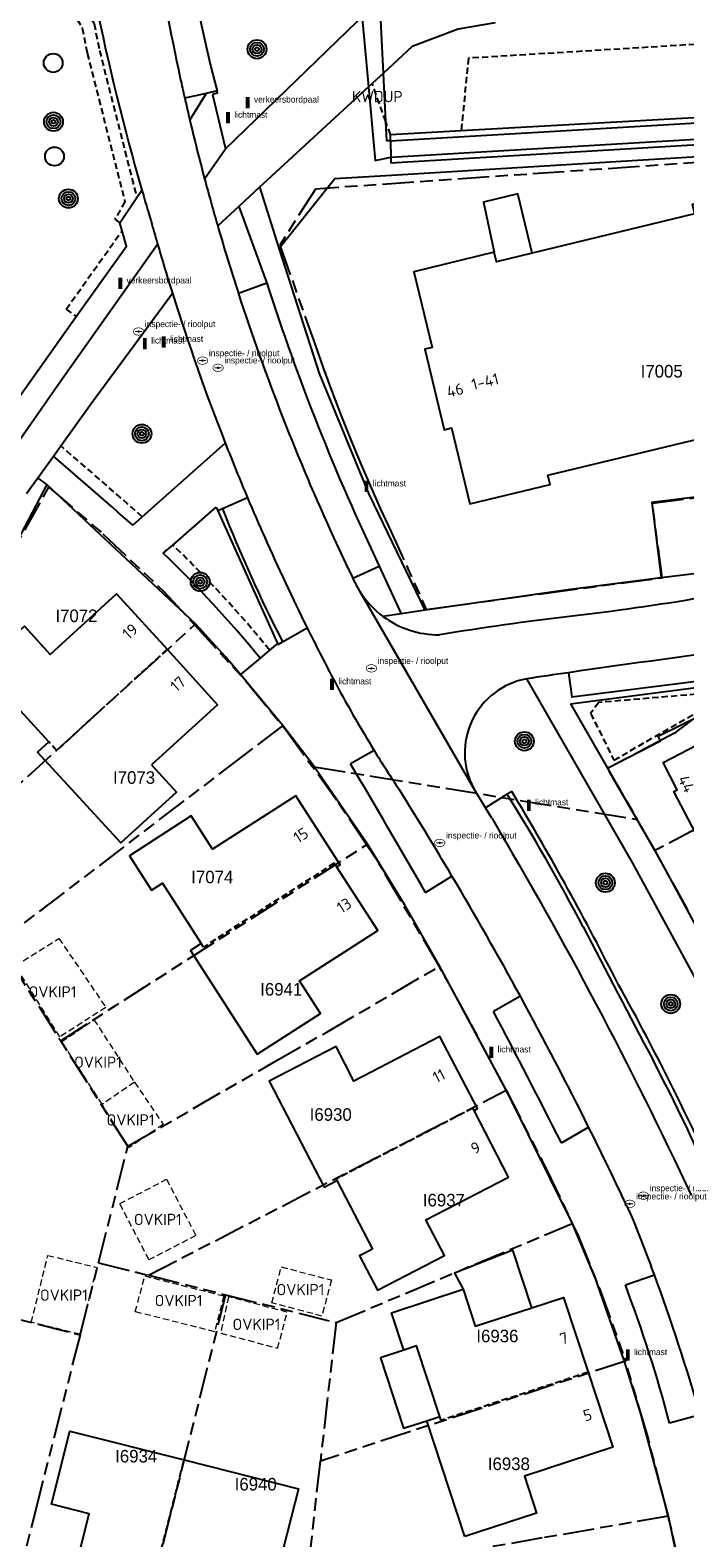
# Model space of a CAD drawing. Extents: x 168491 to 169507, y 481494 to 482503.
# Tile 19 of 108: x 168741 to 168793, y 481831 to 481951. Entities that reach past the tile are written whole.
import ezdxf
from ezdxf.enums import TextEntityAlignment as Align

# ---------------------------------------------------------------- set-up
doc = ezdxf.new("R2010")
doc.units = 0
doc.header["$LTSCALE"] = 0.5
doc.linetypes.add('KAD', pattern=[12, 5, -1, 2, -1, 2, -1])
doc.linetypes.add('STIPPELFIJN', pattern=[1.5, 1, -0.5])
doc.layers.get('0').update_dxf_attribs({"linetype": 'CONTINUOUS'})
for name, color, linetype in [('G01', 3, 'KAD'), ('G_BTD', 3, 'CONTINUOUS'), ('G_GBIP1', 7, 'CONTINUOUS'), ('G_KWDUPM1', 7, 'CONTINUOUS'), ('G_OWT', 7, 'CONTINUOUS'), ('G_PNDMV', 1, 'CONTINUOUS'), ('G_WGD', 2, 'CONTINUOUS'), ('G_WTD', 4, 'CONTINUOUS'), ('KWDUP', 7, 'CONTINUOUS'), ('NAR', 7, 'CONTINUOUS'), ('OVKIP1', 7, 'CONTINUOUS'), ('PPAL', 7, 'CONTINUOUS'), ('PPUT', 7, 'CONTINUOUS'), ('PSTM', 170, 'CONTINUOUS'), ('PVGO', 7, 'CONTINUOUS'), ('Z01', 2, 'CONTINUOUS')]:
    doc.layers.add(name, color=color, linetype=linetype)
doc.layers.add('OBWVM', color=7, linetype='CONTINUOUS', lineweight=70)
doc.styles.add('ISO', font='isocpeur.ttf', dxfattribs={"height": 1})

# ---------------------------------------------------------------- blocks, each defined once
blk = doc.blocks.new('BOOM')
at = {"color": 0}
for radius in [0.75, 0.55, 0.35, 0.15]:
    blk.add_circle((0, 0), radius, dxfattribs=at)
blk = doc.blocks.new('PAAL')
at = {"linetype": 'ByBlock', "lineweight": -2}
h = blk.add_hatch(color=0, dxfattribs=at)
h.dxf.hatch_style = 1
h.paths.add_polyline_path([(0.15, 0.8), (-0.15, 0.8), (-0.15, -0.1), (0, -0.1, -0.414214), (-0.1, 0, -1), (0.1, 0, -0.414214), (0, -0.1), (0.15, -0.1)])
at = {"linetype": 'ByBlock', "lineweight": -2, "true_color": 0x681648}
h = blk.add_hatch(color=219, dxfattribs=at)
h.dxf.hatch_style = 1
h.paths.add_polyline_path([(-0.1, 0, 1), (0.1, 0, 1)])
at = {"color": 0, "linetype": 'ByBlock', "lineweight": -2}
blk.add_attdef('PAAL', (0.5, 0.35), '', height=0.5, dxfattribs=at)
blk = doc.blocks.new('put')
at = {"linetype": 'ByBlock', "lineweight": -2}
h = blk.add_hatch(color=0, dxfattribs=at)
h.dxf.hatch_style = 1
edge = h.paths.add_edge_path()
edge.add_spline(control_points=[(0.44, 0), (0.44, 0.04), (0.43, 0.09), (0.36, 0.2), (0.28, 0.26), (0.09, 0.32), (-0.02, 0.33), (-0.22, 0.29), (-0.31, 0.24), (-0.42, 0.12), (-0.44, 0.06), (-0.44, -0.06), (-0.42, -0.12), (-0.33, -0.22), (-0.28, -0.26), (-0.1, -0.33), (0.04, -0.33), (0.27, -0.27), (0.37, -0.2), (0.43, -0.08), (0.44, -0.04), (0.44, 0)], knot_values=[0, 0, 0, 0, 0.380029, 0.380029, 1.118666, 1.118666, 1.857303, 1.857303, 2.59594, 2.59594, 3.13294, 3.13294, 3.66994, 3.66994, 4.20694, 4.20694, 5.079565, 5.079565, 5.952189, 5.952189, 6.283185, 6.283185, 6.283185, 6.283185], degree=3, periodic=0)
edge = h.paths.add_edge_path(flags=16)
edge.add_ellipse((0, 0), major_axis=(0.392, 0), ratio=0.689655, start_angle=0, end_angle=360)
h = blk.add_hatch(color=0, dxfattribs=at)
h.dxf.hatch_style = 1
h.paths.add_polyline_path([(-0.1, 0, -0.096396), (-0.09, 0.04), (-0.25, 0.04, 1), (-0.25, -0.04), (-0.09, -0.04, -0.096396)])
at = {"linetype": 'ByBlock', "lineweight": -2, "true_color": 0x681648}
h = blk.add_hatch(color=219, dxfattribs=at)
h.dxf.hatch_style = 1
h.paths.add_polyline_path([(0.1, 0, 1), (-0.1, 0, 1)])
at = {"linetype": 'ByBlock', "lineweight": -2}
h = blk.add_hatch(color=0, dxfattribs=at)
h.dxf.hatch_style = 1
h.paths.add_polyline_path([(0.25, 0.04), (0.09, 0.04, -0.096396), (0.1, 0, -0.096396), (0.09, -0.04), (0.25, -0.04, 1)])
at = {"color": 0, "linetype": 'ByBlock', "lineweight": -2}
blk.add_attdef('PUT', (0.5, 0.35), '', height=0.5, dxfattribs=at)
blk = doc.blocks.new('SPEELOBJ')
at = {"color": 0, "linetype": 'Continuous'}
blk.add_circle((0, 0), 0.75, dxfattribs=at)
at = {"color": 0, "flags": 2}
blk.add_attdef('SPEELOBJECT', (1.45, 0), '', height=1, dxfattribs=at)

msp = doc.modelspace()

# ---------------------------------------------------------------- linework, layer by layer
at = {"layer": 'G01'}
for p, q in [((168743.556, 481870.926), (168767.902, 481886.539)), ((168738.586, 481878.743), (168743.556, 481870.926)), ((168748.9, 481862.522), (168743.556, 481870.926)), ((168750.542, 481852.249), (168779.021, 481866.983)), ((168746.575, 481853.248), (168748.9, 481862.522)), ((168765.475, 481848.489), (168784.274, 481856.378)), ((168724.283, 481852.799), (168745.096, 481847.505)), ((168745.096, 481847.505), (168746.575, 481853.248)), ((168746.575, 481853.248), (168750.542, 481852.249)), ((168750.542, 481852.249), (168756.685, 481850.702)), ((168756.685, 481850.702), (168749.334, 481821.452)), ((168756.685, 481850.702), (168765.475, 481848.489)), ((168765.475, 481848.489), (168764.23, 481837.45)), ((168788.512, 481845.416), (168764.23, 481837.45))]:
    msp.add_line(p, q, dxfattribs=at)
for points in [[(168813.57, 481942.23), (168763.83, 481938.768), (168760.998, 481934.304), (168763.805, 481926.348), (168764.475, 481924.461), (168765.168, 481922.582), (168765.886, 481920.712), (168766.627, 481918.852), (168767.392, 481917.001), (168768.181, 481915.161), (168768.993, 481913.33), (168769.829, 481911.51), (168772.659, 481905.283), (168782.201, 481906.588), (168791.421, 481907.812), (168790.657, 481913.75), (168802.212, 481915.194), (168815.132, 481916.833)], [(168736.054, 481899.886), (168736.325, 481900.97), (168737.759, 481906.36), (168742.612, 481915.031), (168746.916, 481911.309), (168751.794, 481906.689), (168754.208, 481904.049)], [(168732.068, 481883.912), (168744.993, 481895.667), (168754.208, 481904.049)], [(168754.208, 481904.049), (168758.34, 481899.531), (168761.204, 481896.02)], [(168816.16, 481901.965), (168808.566, 481901.081), (168798.73, 481899.775), (168798.76, 481899.56), (168797.142, 481898.589), (168796.056, 481897.971), (168794.996, 481897.309), (168793.964, 481896.605), (168792.96, 481895.861), (168792.774, 481895.711), (168792.409, 481895.418), (168791.413, 481894.895), (168787.091, 481892.629), (168789.437, 481888.556)], [(168817.293, 481899.45), (168813.736, 481897.839), (168810.862, 481896.61), (168804.836, 481893.373), (168790.858, 481886.09)], [(168761.204, 481896.02), (168758.132, 481893.673), (168738.586, 481878.743)], [(168761.204, 481896.02), (168761.47, 481895.694), (168763.58, 481892.782)], [(168767.902, 481886.539), (168765.519, 481890.106), (168763.58, 481892.782)], [(168763.58, 481892.782), (168763.729, 481892.758), (168768.297, 481892.011), (168789.437, 481888.556)], [(168790.858, 481886.09), (168790.594, 481886.549), (168789.437, 481888.556)], [(168773.69, 481876.863), (168768.842, 481885.133), (168767.902, 481886.539)], [(168793.485, 481881.361), (168790.878, 481886.055), (168790.858, 481886.09)], [(168748.9, 481862.522), (168760.476, 481869.202), (168764.729, 481871.621), (168773.69, 481876.863)], [(168779.021, 481866.983), (168778.836, 481867.349), (168776.078, 481872.535), (168773.69, 481876.863)], [(168779.021, 481866.983), (168782.195, 481860.727), (168784.274, 481856.378)], [(168784.274, 481856.378), (168784.709, 481855.468), (168786.441, 481851.204), (168788.433, 481845.682), (168788.512, 481845.416)], [(168745.096, 481847.505), (168741.809, 481834.554), (168739.107, 481823.672)], [(168791.916, 481833.068), (168790.231, 481839.587), (168788.512, 481845.416)], [(168763.188, 481828.054), (168763.189, 481828.065), (168763.19, 481828.075), (168763.28, 481829.025), (168764.23, 481837.45)], [(168762.062, 481818.682), (168773.119, 481816.528), (168786.133, 481814.205), (168794.028, 481812.888), (168794.53, 481812.91), (168795.027, 481812.98), (168795.515, 481813.097), (168794.699, 481818.799), (168793.16, 481827.625), (168792.023, 481832.653), (168791.916, 481833.068)], [(168791.916, 481833.068), (168781.89, 481831.325), (168763.188, 481828.054)]]:
    msp.add_lwpolyline(points, dxfattribs=at)
at = {"layer": 'G_BTD', "linetype": 'STIPPELFIJN', "lineweight": -3, "transparency": 33554687}
for points in [[(168714.86, 481943.707), (168715.981, 481947.254), (168726.688, 481951.271), (168733.031, 481954.545), (168736.647, 481955.934), (168740.762, 481956.416), (168743.18, 481955.61), (168744.918, 481954.256), (168746.217, 481951.936), (168746.643, 481949.8), (168749.62, 481938.084)], [(168721.706, 481941.534), (168716.092, 481944.287), (168716.788, 481946.488), (168727.094, 481950.355), (168733.441, 481953.631), (168736.888, 481954.955), (168740.657, 481955.397), (168742.701, 481954.715), (168744.144, 481953.591), (168745.267, 481951.585), (168745.667, 481949.579), (168748.674, 481937.745), (168747.872, 481936.381), (168748.271, 481936.081)], [(168839.727, 481953.07), (168776.009, 481949.188)], [(168776.009, 481949.188), (168775.437, 481943.421)], [(168769.43, 481944.153), (168768.345, 481947.177)], [(168769.807, 481943.102), (168769.43, 481944.153)], [(168743.986, 481929.189), (168748.45, 481935.453)], [(168743.986, 481929.189), (168744.801, 481928.608)], [(168786.379, 481897.869), (168785.738, 481897.005), (168787.59, 481893.276), (168797.121, 481898.781), (168786.379, 481897.869)]]:
    msp.add_lwpolyline(points, dxfattribs=at)
at = {"layer": 'G_BTD', "linetype": 'Continuous', "lineweight": 25, "transparency": 33554687}
for points in [[(168769.89, 481939.882), (168796.445, 481941.487), (168813.419, 481942.424)], [(168760.934, 481934.052), (168765.375, 481939.609), (168769.89, 481939.882)], [(168742.461, 481915.245), (168737.768, 481906.323), (168731.27, 481880.563)], [(168791.311, 481894.824), (168791.12, 481895.192), (168799.263, 481899.198), (168799.017, 481899.7)], [(168787.078, 481892.629), (168791.311, 481894.824)]]:
    msp.add_lwpolyline(points, dxfattribs=at)
at = {"layer": 'G_BTD', "linetype": 'STIPPELFIJN', "lineweight": -3, "transparency": 33554687}
for points in [[(168750.044, 481912.665, 0.0055267), (168743.557, 481918.305)], [(168760.187, 481902.047, 0.03047976), (168752.48, 481910.416)]]:
    msp.add_lwpolyline(points, format="xyb", dxfattribs=at)
at = {"layer": 'G_GBIP1', "linetype": 'Continuous', "lineweight": 25, "transparency": 33554687}
for points in [[(168781.078, 481933.665), (168779.939, 481938.388), (168777.219, 481937.732), (168778.064, 481933.73)], [(168781.055, 481849.663), (168779.549, 481854.26), (168774.904, 481852.409), (168775.59, 481851.135)], [(168770.865, 481846.284), (168769.009, 481845.677), (168770.846, 481840.061), (168772.703, 481840.669)]]:
    msp.add_lwpolyline(points, dxfattribs=at)
at = {"layer": 'G_KWDUPM1', "linetype": 'Continuous', "lineweight": 25, "transparency": 33554687}
for points in [[(168767.017, 481958.135), (168768.044, 481946.899)], [(168769.242, 481948.005), (168768.96, 481953.81)], [(168769.43, 481944.153), (168769.242, 481948.005)], [(168768.044, 481946.899), (168768.579, 481941.05), (168769.836, 481941.302)], [(168769.815, 481942.619), (168769.505, 481942.614), (168769.43, 481944.153)], [(168769.815, 481942.619), (168769.836, 481941.302)]]:
    msp.add_lwpolyline(points, dxfattribs=at)
at = {"layer": 'G_OWT', "linetype": 'Continuous', "lineweight": 25, "transparency": 33554687}
for points in [[(168775.437, 481943.421), (168798.74, 481944.74), (168840.268, 481947.354)], [(168769.843, 481940.855), (168820.124, 481943.847), (168840.466, 481944.992)], [(168769.807, 481943.102), (168775.437, 481943.421)], [(168769.815, 481942.619), (168769.807, 481943.102)], [(168769.836, 481941.302), (168769.843, 481940.855)]]:
    msp.add_lwpolyline(points, dxfattribs=at)
at = {"layer": 'G_PNDMV', "linetype": 'Continuous', "lineweight": 25, "transparency": 33554687}
for points in [[(168778.064, 481933.73), (168771.657, 481932.186), (168773.114, 481926.144), (168772.531, 481926.003), (168774.076, 481919.597), (168774.659, 481919.737), (168776.116, 481913.696), (168782.522, 481915.24), (168782.342, 481915.989), (168798.1, 481919.789), (168798.281, 481919.04), (168804.687, 481920.585), (168800.228, 481939.075)], [(168800.228, 481939.075), (168793.822, 481937.53), (168794.003, 481936.782), (168781.078, 481933.665)], [(168781.078, 481933.665), (168778.244, 481932.982), (168778.064, 481933.73)], [(168736.227, 481899.918), (168740.666, 481903.955), (168742.726, 481901.705), (168747.998, 481906.532), (168752.021, 481902.108)], [(168752.021, 481902.108), (168756.045, 481897.684), (168750.795, 481892.909)], [(168742.612, 481894.735), (168739.215, 481898.445), (168738.321, 481897.632)], [(168794.35, 481887.62), (168794.082, 481887.48), (168792.354, 481890.771), (168792.635, 481890.917), (168791.499, 481893.099), (168802.117, 481898.625)], [(168750.795, 481892.909), (168752.779, 481890.727), (168748.34, 481886.69), (168741.72, 481893.919), (168742.612, 481894.735)], [(168765.537, 481884.753), (168765.811, 481884.939), (168762.266, 481890.436), (168755.646, 481886.179), (168753.938, 481888.833), (168749.021, 481885.671), (168750.791, 481882.917), (168751.654, 481883.472), (168754.743, 481878.669)], [(168754.743, 481878.669), (168753.887, 481878.118), (168759.197, 481869.861), (168764.244, 481873.106), (168762.567, 481875.713), (168768.791, 481879.716), (168765.537, 481884.753)], [(168776.456, 481865.382), (168776.722, 481865.532), (168773.736, 481871.263), (168766.899, 481867.721), (168765.473, 481870.474), (168760.145, 481867.714), (168761.571, 481864.962), (168764.524, 481859.261), (168765.541, 481859.788)], [(168768.365, 481854.336), (168767.348, 481853.809), (168768.773, 481851.056), (168774.101, 481853.816), (168772.63, 481856.656), (168779.205, 481860.062), (168776.456, 481865.382)], [(168765.541, 481859.788), (168768.365, 481854.336)], [(168770.865, 481846.284), (168769.888, 481849.268), (168775.59, 481851.135)], [(168775.59, 481851.135), (168776.554, 481848.189), (168781.055, 481849.663)], [(168781.055, 481849.663), (168783.587, 481850.492), (168785.541, 481844.523)], [(168773.724, 481841.003), (168771.886, 481846.618), (168770.865, 481846.284)], [(168785.541, 481844.523), (168787.495, 481838.555), (168780.462, 481836.253), (168781.427, 481833.306), (168775.725, 481831.44)], [(168772.703, 481840.669), (168773.724, 481841.003)], [(168775.725, 481831.44), (168772.703, 481840.669)], [(168744.009, 481826.085), (168745.82, 481833.26), (168742.814, 481834.018), (168744.282, 481839.836), (168753.377, 481837.541)], [(168753.377, 481837.541), (168762.472, 481835.246), (168761.004, 481829.428), (168757.998, 481830.187), (168756.187, 481823.012), (168750.098, 481824.548)]]:
    msp.add_lwpolyline(points, dxfattribs=at)
at = {"layer": 'G_PNDMV', "linetype": 'STIPPELFIJN', "lineweight": -3, "transparency": 33554687}
for points in [[(168752.021, 481902.108), (168743.231, 481894.059), (168742.612, 481894.735)], [(168765.537, 481884.753), (168765.329, 481885.077), (168754.925, 481878.386), (168754.743, 481878.669)], [(168776.456, 481865.382), (168776.367, 481865.553), (168765.477, 481859.912), (168765.541, 481859.788)], [(168785.541, 481844.523), (168773.827, 481840.688), (168773.724, 481841.003)], [(168750.098, 481824.548), (168753.377, 481837.541)]]:
    msp.add_lwpolyline(points, dxfattribs=at)
at = {"layer": 'G_WGD', "linetype": 'Continuous', "lineweight": 25, "transparency": 33554687}
for points in [[(168752.446, 481969.65, 0.05237493), (168756, 481946.583)], [(168746.317, 481953.691, 0.01893375), (168750.021, 481938.68)], [(168753.469, 481945.834, 0.00319653), (168753.83, 481944.281)], [(168756.055, 481935.831, 0.00785961), (168757.705, 481930.447)], [(168752.45, 481930.469, 0.01716312), (168756.657, 481918.529)], [(168749.29, 481911.997, 0.0054272), (168742.971, 481917.49)], [(168759.426, 481901.397, 0.03088476), (168751.723, 481909.756)], [(168767.383, 481906.695, 0.09071411), (168769.211, 481904.731)], [(168780.633, 481899.759, 0.50828404), (168776.43, 481891.025)], [(168787.683, 481875.909, 0.01774753), (168779.465, 481890.789)], [(168796.159, 481859.028, 0.02047913), (168787.683, 481875.909)]]:
    msp.add_lwpolyline(points, format="xyb", dxfattribs=at)
at = {"layer": 'G_WGD', "lineweight": -3, "transparency": 33554687}
for points in [[(168751.021, 481958.739, 0.01578889), (168753.079, 481947.586)], [(168753.079, 481947.586, 0.00253857), (168753.431, 481946.001)], [(168753.83, 481944.281, 0.00701499), (168755.011, 481939.587)], [(168755.011, 481939.587, 0.00299824), (168755.565, 481937.555)], [(168750.021, 481938.68, 0.0028295), (168750.748, 481936.212)], [(168755.565, 481937.555, 0.00245184), (168756.055, 481935.831)], [(168750.748, 481936.212, 0.0026789), (168751.267, 481934.387)], [(168751.267, 481934.387, 0.00547707), (168752.45, 481930.469)], [(168757.705, 481930.447, 0.02922347), (168765.303, 481910.956)], [(168759.973, 481931.262, 0.03391493), (168768.907, 481908.735)], [(168756.657, 481918.529, 0.00630919), (168758.429, 481914.167)], [(168758.429, 481914.167, 0.00457993), (168759.794, 481911.01)], [(168756.43, 481913.304, 0.02441822), (168761.209, 481902.71)], [(168759.794, 481911.01, 0.01071009), (168763.167, 481903.826)], [(168765.303, 481910.956, 0.01004171), (168766.813, 481907.777)], [(168794.609, 481906.23, -0.01499073), (168784.064, 481904.732)], [(168769.211, 481904.731, 0.16314887), (168773.698, 481903.267)], [(168784.064, 481904.732, 0.00992889), (168773.698, 481903.267)], [(168814.109, 481904.126, 0.00779541), (168783.967, 481900.247)], [(168763.167, 481903.826, 0.00593658), (168765.225, 481899.802)], [(168765.225, 481899.802, 0.01638295), (168768.503, 481894.054)], [(168783.967, 481900.247, 0.0005873), (168780.633, 481899.759)], [(168768.503, 481894.054, 0.00911891), (168770.524, 481890.904)], [(168772.598, 481882.749, 0.00393704), (168766.622, 481892.979)], [(168774.701, 481884.052, 0.00660426), (168770.524, 481890.904)], [(168785.14, 481880.005, 0.0181948), (168779.104, 481890.563)], [(168777.897, 481888.627, -0.0240768), (168793.739, 481858.627)], [(168780.149, 481874.472, 0.00877861), (168774.701, 481884.052)], [(168785.14, 481880.005, 0.00344755), (168790.682, 481869.427)], [(168785.578, 481864.058, 0.00937076), (168780.149, 481874.472)], [(168783.407, 481862.809, 0.00403255), (168778.007, 481873.253)], [(168795.775, 481858.769, 0.01885728), (168790.682, 481869.427)], [(168789.149, 481856.638, 0.00662578), (168785.578, 481864.058)], [(168790.822, 481852.277, 0.00704003), (168789.149, 481856.638)], [(168794.467, 481841.129, 0.01798457), (168790.822, 481852.277)], [(168792.028, 481840.472, 0.02595296), (168788.5, 481851.485)]]:
    msp.add_lwpolyline(points, format="xyb", dxfattribs=at)
at = {"layer": 'G_WGD', "linetype": 'Continuous', "lineweight": 25, "transparency": 33554687}
for points in [[(168756.665, 481941.977), (168767.971, 481952.913)], [(168778.128, 481951.995), (168775.198, 481951.491), (168771.54, 481950.124), (168769.242, 481948.005)], [(168768.345, 481947.177), (168768.044, 481946.899)], [(168769.242, 481948.005), (168768.345, 481947.177)], [(168755.147, 481946.39), (168753.431, 481946.001)], [(168753.431, 481946.001), (168753.469, 481945.834)], [(168755.147, 481946.39), (168753.83, 481944.281)], [(168756.049, 481946.395), (168755.628, 481946.303)], [(168755.628, 481946.303), (168756.665, 481941.977)], [(168756.049, 481946.395), (168756, 481946.583)], [(168768.044, 481946.899), (168759.651, 481939.158), (168759.42, 481938.944)], [(168760.934, 481934.052), (168759.42, 481938.944)], [(168748.271, 481936.081), (168749.62, 481938.084)], [(168749.62, 481938.084), (168750.021, 481938.68)], [(168757.736, 481937.386), (168756.055, 481935.831)], [(168757.736, 481937.386), (168759.973, 481931.262)], [(168744.801, 481928.608), (168748.8, 481934.221), (168748.45, 481935.453)], [(168748.45, 481935.453), (168748.271, 481936.081)], [(168772.557, 481905.214), (168768.104, 481914.474), (168764.168, 481924.076), (168760.934, 481934.052)], [(168745.988, 481921.687), (168752.45, 481930.469)], [(168759.973, 481931.262), (168757.705, 481930.447)], [(168739.765, 481921.541), (168744.801, 481928.608)], [(168743.557, 481918.305), (168745.988, 481921.687)], [(168742.971, 481917.49), (168743.557, 481918.305)], [(168750.044, 481912.665), (168756.657, 481918.529)], [(168814.968, 481916.813), (168790.62, 481913.793), (168791.362, 481907.797)], [(168740.836, 481914.521), (168741.733, 481915.768)], [(168742.461, 481915.245), (168741.733, 481915.768)], [(168757.862, 481900.091), (168756.686, 481901.501), (168754.302, 481904.12), (168742.461, 481915.245)], [(168749.29, 481911.997), (168750.044, 481912.665)], [(168752.48, 481910.416), (168755.929, 481913.424)], [(168755.929, 481913.424), (168756.056, 481913.143)], [(168756.056, 481913.143), (168760.811, 481902.58)], [(168751.723, 481909.756), (168752.48, 481910.416)], [(168766.813, 481907.777), (168768.907, 481908.735)], [(168768.907, 481908.735), (168770.644, 481904.938)], [(168767.383, 481906.695), (168766.813, 481907.777)], [(168790.93, 481907.744), (168783.743, 481906.827)], [(168791.362, 481907.797), (168790.93, 481907.744)], [(168783.743, 481906.827), (168772.557, 481905.214)], [(168770.644, 481904.938), (168769.211, 481904.731)], [(168760.187, 481902.047), (168759.426, 481901.397)], [(168760.811, 481902.58), (168760.187, 481902.047)], [(168795.429, 481813.346), (168793.984, 481823.262), (168791.943, 481833.073), (168789.719, 481841.315), (168788.445, 481845.389), (168786.128, 481851.981), (168784.277, 481856.42), (168779.038, 481866.973), (168773.696, 481876.885), (168770.922, 481881.788), (168767.973, 481886.589), (168763.573, 481892.977), (168761.224, 481896.063), (168757.862, 481900.091)], [(168780.633, 481899.759), (168789.082, 481885.083), (168794.197, 481875.649), (168800.9, 481861.907), (168801.234, 481861.028)], [(168784.125, 481897.758), (168799.017, 481899.7)], [(168784.125, 481897.758), (168787.078, 481892.629)], [(168787.078, 481892.629), (168787.22, 481892.382)], [(168787.22, 481892.382), (168790.852, 481886.072), (168796, 481876.577), (168802.763, 481862.713), (168806.57, 481852.683), (168809.16, 481844.138), (168811.259, 481835.821), (168813.977, 481821.87), (168815.232, 481811.369)], [(168777.376, 481889.48), (168776.43, 481891.025)], [(168779.465, 481890.789), (168779.104, 481890.563)], [(168779.104, 481890.563), (168777.376, 481889.48)]]:
    msp.add_lwpolyline(points, dxfattribs=at)
at = {"layer": 'G_WGD', "lineweight": -3, "transparency": 33554687}
for points in [[(168756, 481946.583), (168755.147, 481946.39)], [(168755.011, 481939.587), (168756.665, 481941.977)], [(168759.42, 481938.944), (168757.736, 481937.386)], [(168743.497, 481923.388), (168751.267, 481934.387)], [(168739.523, 481917.716), (168743.497, 481923.388)], [(168741.733, 481915.768), (168742.971, 481917.49)], [(168758.429, 481914.167), (168756.43, 481913.304)], [(168756.43, 481913.304), (168756.056, 481913.143)], [(168795.285, 481908.283), (168791.362, 481907.797)], [(168776.43, 481891.025), (168767.383, 481906.695)], [(168772.557, 481905.214), (168770.644, 481904.938)], [(168783.967, 481900.247), (168784.245, 481898.324), (168798.779, 481900.149), (168814.338, 481902.102), (168814.109, 481904.126)], [(168760.936, 481902.555), (168761.209, 481902.71)], [(168761.209, 481902.71), (168763.167, 481903.826)], [(168760.811, 481902.58), (168760.834, 481902.496), (168760.936, 481902.555)], [(168759.426, 481901.397), (168757.862, 481900.091)], [(168768.503, 481894.054), (168766.622, 481892.979)], [(168777.884, 481888.649), (168777.376, 481889.48)], [(168777.884, 481888.649), (168777.897, 481888.627)], [(168772.598, 481882.749), (168774.701, 481884.052)], [(168780.149, 481874.472), (168778.007, 481873.253)], [(168783.407, 481862.809), (168785.578, 481864.058)], [(168788.5, 481851.485), (168790.822, 481852.277)], [(168794.467, 481841.129), (168792.028, 481840.472)]]:
    msp.add_lwpolyline(points, dxfattribs=at)
at = {"layer": 'G_WTD', "linetype": 'Continuous', "lineweight": 25, "transparency": 33554687}
for points in [[(168769.815, 481942.619), (168838.921, 481946.675)], [(168769.836, 481941.302), (168823.819, 481944.484), (168838.992, 481945.463)]]:
    msp.add_lwpolyline(points, dxfattribs=at)
at = {"layer": 'OBWVM', "linetype": 'STIPPELFIJN', "lineweight": 13, "transparency": 33554687}
for points in [[(168747.154, 481873.583), (168743.497, 481871.251), (168739.927, 481876.905), (168743.42, 481879.08), (168747.154, 481873.583)], [(168746.863, 481865.869), (168743.636, 481870.86), (168746.207, 481872.605), (168749.429, 481867.624)], [(168749.429, 481867.624), (168751.722, 481864.271), (168748.981, 481862.396), (168746.863, 481865.869)], [(168749.429, 481867.624), (168746.863, 481865.869)], [(168751.986, 481859.896), (168754.314, 481855.422), (168750.585, 481853.482), (168748.258, 481857.956), (168751.986, 481859.896)], [(168746.421, 481852.876), (168745.102, 481847.547), (168741.218, 481848.509), (168742.537, 481853.837), (168746.421, 481852.876)], [(168764.353, 481849.006), (168760.368, 481850.043), (168761.116, 481852.914), (168765.1, 481851.876), (168764.353, 481849.006)], [(168750.243, 481852.199), (168756.539, 481850.606), (168755.816, 481847.747), (168749.496, 481849.345), (168750.243, 481852.199)], [(168756.292, 481847.645), (168760.826, 481846.445), (168761.584, 481849.311), (168756.925, 481850.545), (168756.292, 481847.645)]]:
    msp.add_lwpolyline(points, dxfattribs=at)

# ---------------------------------------------------------------- block references
at = {"layer": 'PPAL', "linetype": 'Continuous', "lineweight": 13, "transparency": 33554687}
for p, values in [((168758.438, 481945.308), {'PAAL': 'verkeersbordpaal'}), ((168756.875, 481944.093), {'PAAL': 'lichtmast'}), ((168748.302, 481930.902), {'PAAL': 'verkeersbordpaal'}), ((168750.261, 481926.113), {'PAAL': 'lichtmast'}), ((168751.756, 481926.243), {'PAAL': 'lichtmast'}), ((168767.899, 481914.731), {'PAAL': 'lichtmast'}), ((168765.153, 481898.967), {'PAAL': 'lichtmast'}), ((168780.825, 481889.33), {'PAAL': 'lichtmast'}), ((168777.83, 481869.65), {'PAAL': 'lichtmast'}), ((168788.69, 481845.54), {'PAAL': 'lichtmast'})]:
    msp.add_blockref('PAAL', p, dxfattribs=at).add_auto_attribs(values)
at = {"layer": 'PPUT', "linetype": 'Continuous', "lineweight": 13, "transparency": 33554687}
for p in [(168749.754, 481927.422), (168754.853, 481925.101), (168756.083, 481924.53), (168768.291, 481900.592), (168773.728, 481886.691), (168789.937, 481858.59), (168788.856, 481857.941)]:
    msp.add_blockref('put', p, dxfattribs=at).add_auto_attribs({'PUT': 'inspectie- / rioolput'})
at = {"layer": 'PSTM', "linetype": 'Continuous', "lineweight": 0, "transparency": 33554687}
for p in [(168742.96, 481948.813), (168743.059, 481941.366)]:
    msp.add_blockref('SPEELOBJ', p, dxfattribs=at)
at = {"layer": 'PVGO', "linetype": 'Continuous', "lineweight": 0, "transparency": 33554687}
for p in [(168759.182, 481949.903), (168742.984, 481944.13), (168744.171, 481938.01), (168750.023, 481919.277), (168754.657, 481907.486), (168780.463, 481894.784), (168786.913, 481883.521), (168792.114, 481873.863)]:
    msp.add_blockref('BOOM', p, dxfattribs=at)

# ---------------------------------------------------------------- texts
at = {"layer": 'KWDUP', "linetype": 'Continuous', "lineweight": 70, "transparency": 33554687, "style": 'ISO'}
msp.add_text('KWDUP', height=0.9, dxfattribs=at).set_placement((168768.759, 481946.13), align=Align.MIDDLE_CENTER)
at = {"layer": 'NAR', "linetype": 'Continuous', "lineweight": 25, "transparency": 33554687, "style": 'ISO'}
for s, rotation, p in [('46', 13.6, (168774.951, 481922.752)), ('1-41', 13.6, (168777.335, 481923.433)), ('19', 41, (168749.082, 481903.535)), ('17', 41, (168752.888, 481899.346)), ('44', 297.4, (168793.361, 481891.393)), ('15', 32.6, (168762.677, 481887.302)), ('13', 32.6, (168766.117, 481881.713)), ('11', 25.9, (168773.661, 481868.133)), ('9', 25.9, (168776.577, 481862.403)), ('7', 16, (168783.615, 481847.231)), ('5', 16, (168785.496, 481841.119))]:
    msp.add_text(s, height=0.9, rotation=rotation, dxfattribs=at).set_placement(p, align=Align.MIDDLE_CENTER)
at = {"layer": 'OVKIP1', "linetype": 'Continuous', "lineweight": 70, "transparency": 33554687, "style": 'ISO'}
for p in [(168742.908, 481874.824), (168746.527, 481869.22), (168749.118, 481864.624), (168751.289, 481856.698), (168743.812, 481850.672), (168762.639, 481851.109), (168752.941, 481850.237), (168759.14, 481848.341)]:
    msp.add_text('OVKIP1', height=0.9, dxfattribs=at).set_placement(p, align=Align.MIDDLE_CENTER)
at = {"layer": 'Z01', "ltscale": 0.5}
for s, p in [('I7005', (168789.7207, 481923.7565)), ('I7072', (168743.138, 481904.278)), ('I7073', (168747.724, 481891.396)), ('I7074', (168753.9497, 481883.473)), ('I6941', (168759.4397, 481874.5305)), ('I6930', (168763.3773, 481864.556)), ('I6937', (168772.3863, 481857.736)), ('I6936', (168776.643, 481846.914)), ('I6934', (168747.896, 481837.3399)), ('I6938', (168777.5588, 481836.735)), ('I6940', (168757.4045, 481835.1082))]:
    msp.add_text(s, height=1, dxfattribs=at).set_placement(p)

doc.saveas('drawing.dxf')
